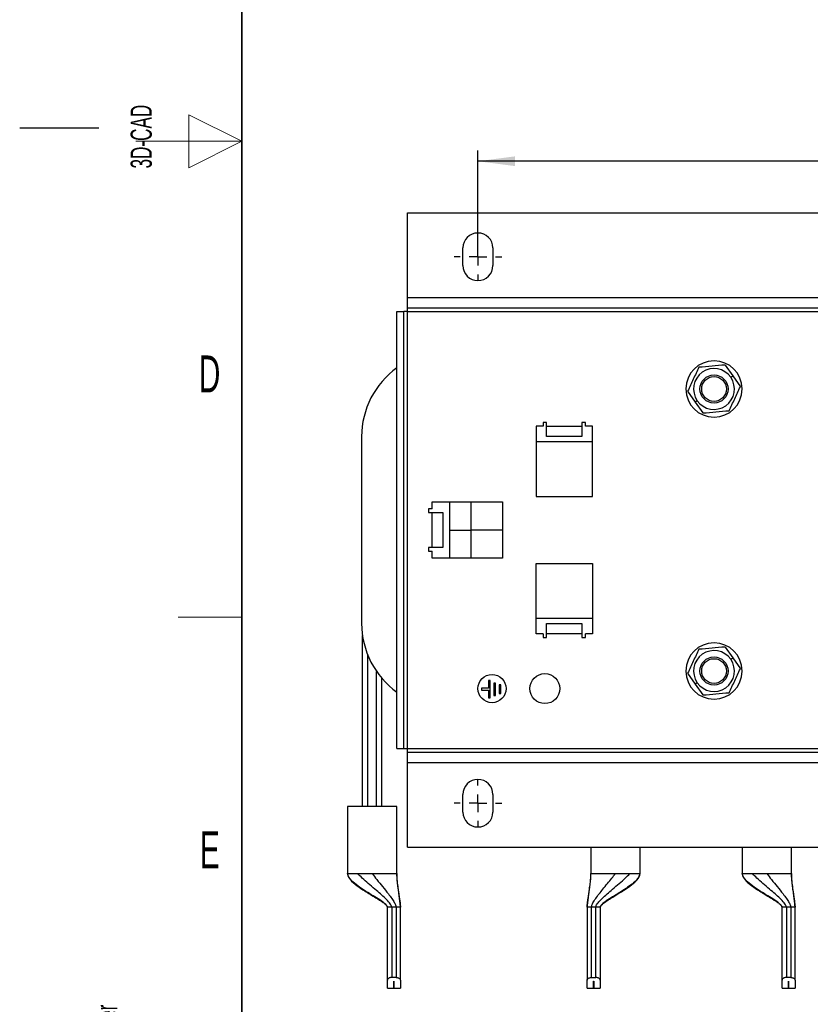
# Model space of a CAD drawing. Header units: millimetres. Extents: x 5 to 418, y 2 to 292.
# Tile 2 of 16: x 5 to 80, y 66 to 159. Entities that reach past the tile are written whole.
import ezdxf

# ---------------------------------------------------------------- set-up
doc = ezdxf.new("R2010")
doc.units = ezdxf.units.MM
doc.layers.add('SLD-0', color=7, linetype='Continuous')
doc.styles.add('SLDTEXTSTYLE0', font='TXT', dxfattribs={"width": 0.605})
doc.dimstyles.new('SLDDIMSTYLE0', dxfattribs={"dimtxt": 3.5, "dimasz": 3.5, "dimexe": 0, "dimexo": 0.0625, "dimgap": 0.875, "dimtad": 1, "dimlfac": 3, "dimrnd": 1e-09, "dimzin": 12, "dimdsep": 46, "dimtxsty": 'SLDTEXTSTYLE0', "dimsah": 1, "dimcen": 0.09, "dimadec": 0, "dimazin": 3, "dimtfac": 1, "dimtofl": 0, "dimtmove": 0, "dimatfit": 3, "dimfxl": 1, "dimfrac": 2, "dimtolj": 1, "dimtzin": 12, "dimarcsym": 0})

# ---------------------------------------------------------------- blocks, each defined once
blk = doc.blocks.new('_D_6')
at = {"layer": 'SLD-0', "color": 7}
for p, q in [((48.348, 137.161), (48.348, 146.366)), ((129.682, 137.161), (129.682, 146.366)), ((129.682, 145.366), (48.348, 145.366))]:
    blk.add_line(p, q, dxfattribs=at)
for points in [[(48.348, 145.366), (51.848, 144.906), (51.848, 145.826)], [(129.682, 145.366), (126.182, 145.826), (126.182, 144.906)]]:
    blk.add_solid(points, dxfattribs=at)
at = {"layer": 'SLD-0', "color": 7, "insert": (85.005, 149.878), "char_height": 3.5, "attachment_point": 1, "style": 'SLDTEXTSTYLE0'}
blk.add_mtext('244', dxfattribs=at)
blk = doc.blocks.new('SW_CENTERMARKSYMBOL_2')
at = {"layer": 'SLD-0', "color": 0}
for p, q in [((0, 1.667), (0, 2.25)), ((-1.667, 0), (-2.25, 0)), ((0, 0), (-0.833, 0)), ((0, 0), (0, 0.833)), ((0, 0), (0, -0.833)), ((0, 0), (0.833, 0)), ((1.667, 0), (2.25, 0)), ((0, -1.667), (0, -2.25))]:
    blk.add_line(p, q, dxfattribs=at)
blk = doc.blocks.new('SW_CENTERMARKSYMBOL_4')
at = {"layer": 'SLD-0', "color": 0}
for p, q in [((0, 1.667), (0, 2.25)), ((-1.667, 0), (-2.25, 0)), ((0, 0), (-0.833, 0)), ((0, 0), (0, 0.833)), ((0, 0), (0, -0.833)), ((0, 0), (0.833, 0)), ((1.667, 0), (2.25, 0)), ((0, -1.667), (0, -2.25))]:
    blk.add_line(p, q, dxfattribs=at)

msp = doc.modelspace()

# ---------------------------------------------------------------- linework, layer by layer
at = {"color": 7, "linetype": 'Continuous', "lineweight": 25}
for p, q in [((41.6816, 132.4947), (41.6816, 140.4947)), ((41.6816, 140.4947), (136.3483, 140.4947)), ((46.9316, 135.4947), (46.9316, 137.1613)), ((49.765, 137.1613), (49.765, 135.4947)), ((41.6816, 132.4947), (136.3483, 132.4947)), ((41.6816, 131.4947), (41.6816, 132.4947)), ((41.6816, 131.4947), (136.3483, 131.4947)), ((41.6816, 131.1613), (41.6816, 131.4947)), ((40.6816, 89.828), (40.6816, 131.1613)), ((40.6816, 131.1613), (41.3483, 131.1613)), ((41.3483, 89.828), (41.3483, 131.1613)), ((41.6816, 131.1613), (41.3483, 131.1613)), ((41.6816, 89.828), (41.6816, 131.1613)), ((41.6816, 131.1613), (136.3483, 131.1613)), ((71.7406, 126.0947), (72.4573, 125.0695)), ((72.2661, 124.9358), (72.4573, 125.0695)), ((72.4573, 125.0695), (73.1741, 124.0443)), ((68.1892, 123.6117), (68.9059, 122.5865)), ((69.0972, 122.7202), (68.9059, 122.5865)), ((68.9059, 122.5865), (69.6227, 121.5613)), ((54.515, 120.328), (53.8483, 120.328)), ((53.8483, 120.328), (53.8483, 113.6613)), ((54.8483, 120.6613), (54.515, 120.6613)), ((54.515, 120.6613), (54.515, 120.328)), ((54.8483, 120.328), (54.8483, 120.6613)), ((54.8483, 120.328), (58.1816, 120.328)), ((54.8483, 119.328), (54.8483, 120.328)), ((58.515, 120.6613), (58.1816, 120.6613)), ((58.1816, 120.6613), (58.1816, 120.328)), ((58.1816, 120.328), (58.1816, 119.328)), ((58.515, 120.328), (58.515, 120.6613)), ((59.1816, 120.328), (58.515, 120.328)), ((59.1816, 113.6613), (59.1816, 120.328)), ((37.3483, 119.328), (37.3483, 101.6613)), ((58.1816, 119.328), (54.8483, 119.328)), ((59.1816, 118.828), (53.8483, 118.828)), ((53.8483, 113.6613), (59.1816, 113.6613)), ((44.015, 113.1613), (50.6816, 113.1613)), ((44.015, 112.4947), (44.015, 113.1613)), ((45.6816, 107.828), (45.6816, 113.1613)), ((47.6816, 113.1613), (47.6816, 107.828)), ((50.6816, 113.1613), (50.6816, 107.828)), ((44.015, 112.4947), (43.6816, 112.4947)), ((43.6816, 112.4947), (43.6816, 112.1613)), ((43.6816, 112.1613), (44.015, 112.1613)), ((44.015, 108.828), (44.015, 112.1613)), ((44.015, 112.1613), (45.015, 112.1613)), ((45.015, 112.1613), (45.015, 108.828)), ((45.6816, 110.4947), (47.6816, 110.4947)), ((50.6816, 110.4947), (47.6816, 110.4947)), ((44.015, 108.828), (43.6816, 108.828)), ((43.6816, 108.828), (43.6816, 108.4947)), ((43.6816, 108.4947), (44.015, 108.4947)), ((45.015, 108.828), (44.015, 108.828)), ((44.015, 107.828), (44.015, 108.4947)), ((50.6816, 107.828), (44.015, 107.828)), ((53.8483, 107.328), (59.1816, 107.328)), ((53.8483, 100.6613), (53.8483, 107.328)), ((59.1816, 107.328), (59.1816, 100.6613)), ((53.8483, 102.1613), (59.1816, 102.1613)), ((54.8483, 100.6613), (54.8483, 101.6613)), ((54.8483, 101.6613), (58.1816, 101.6613)), ((58.1816, 101.6613), (58.1816, 100.6613)), ((54.515, 100.6613), (53.8483, 100.6613)), ((54.515, 100.6613), (54.515, 100.328)), ((54.8483, 100.328), (54.8483, 100.6613)), ((58.1816, 100.6613), (54.8483, 100.6613)), ((58.1816, 100.6613), (58.1816, 100.328)), ((59.1816, 100.6613), (58.515, 100.6613)), ((58.515, 100.328), (58.515, 100.6613)), ((37.4316, 84.3387), (37.4316, 100.5097)), ((54.515, 100.328), (54.8483, 100.328)), ((58.1816, 100.328), (58.515, 100.328)), ((71.7406, 99.428), (72.4573, 98.4028)), ((37.9316, 84.3387), (37.9316, 98.6625)), ((72.2661, 98.2691), (72.4573, 98.4028)), ((72.4573, 98.4028), (73.1741, 97.3776)), ((38.765, 84.3387), (38.765, 97.116)), ((68.1892, 96.945), (68.9059, 95.9198)), ((39.265, 84.3387), (39.265, 96.4659)), ((49.5156, 96.2768), (49.3489, 96.2768)), ((49.3489, 96.2768), (49.3489, 95.5268)), ((49.5156, 94.6102), (49.5156, 96.2768)), ((50.0156, 96.0268), (49.8489, 96.0268)), ((49.8489, 96.0268), (49.8489, 94.8602)), ((50.0156, 94.8602), (50.0156, 96.0268)), ((69.0972, 96.0535), (68.9059, 95.9198)), ((68.9059, 95.9198), (69.6227, 94.8946)), ((49.3489, 95.5268), (48.6822, 95.5268)), ((48.6822, 95.5268), (48.6822, 95.3602)), ((48.6822, 95.3602), (49.3489, 95.3602)), ((49.3489, 95.3602), (49.3489, 94.6102)), ((50.5156, 95.8602), (50.3489, 95.8602)), ((50.3489, 95.8602), (50.3489, 95.0268)), ((50.3489, 95.0268), (50.5156, 95.0268)), ((50.5156, 95.0268), (50.5156, 95.8602)), ((49.3489, 94.6102), (49.5156, 94.6102)), ((49.8489, 94.8602), (50.0156, 94.8602)), ((40.6816, 89.828), (41.3483, 89.828)), ((41.3483, 89.828), (41.6816, 89.828)), ((41.6816, 89.4947), (41.6816, 89.828)), ((41.6816, 89.828), (136.3483, 89.828)), ((41.6816, 89.4947), (136.3483, 89.4947)), ((41.6816, 88.4947), (41.6816, 89.4947)), ((41.6816, 88.4947), (136.3483, 88.4947)), ((41.6816, 80.4947), (41.6816, 88.4947)), ((46.9316, 83.828), (46.9316, 85.4947)), ((49.765, 85.4947), (49.765, 83.828)), ((36.015, 84.3387), (36.015, 78.0054)), ((38.3483, 84.3387), (36.015, 84.3387)), ((40.6816, 84.3387), (38.3483, 84.3387)), ((40.6816, 78.0054), (40.6816, 84.3387)), ((41.6816, 80.4947), (136.3483, 80.4947)), ((59.015, 80.4947), (59.015, 78.0054)), ((63.6816, 78.0054), (63.6816, 80.4947)), ((73.3483, 80.4947), (73.3483, 78.0054)), ((78.015, 78.0054), (78.015, 80.4947)), ((36.015, 78.0054), (36.0196, 78.0054)), ((36.9768, 78.0054), (37.0885, 78.0054)), ((40.677, 78.0054), (40.6816, 78.0054)), ((59.015, 78.0054), (59.0196, 78.0054)), ((62.6081, 78.0054), (62.7198, 78.0054)), ((63.677, 78.0054), (63.6816, 78.0054)), ((73.3483, 78.0054), (73.3529, 78.0054)), ((74.3101, 78.0054), (74.4219, 78.0054)), ((78.0104, 78.0054), (78.015, 78.0054)), ((39.7816, 67.9317), (39.7816, 74.8387)), ((40.1928, 74.8387), (40.047, 74.8387)), ((40.6039, 74.8387), (40.1928, 74.8387)), ((40.1928, 74.8387), (40.1928, 68.1832)), ((40.6039, 74.8387), (40.6039, 68.1832)), ((41.015, 67.9317), (41.015, 74.8387)), ((58.6816, 74.8387), (58.6816, 67.9317)), ((59.5039, 74.8387), (59.0928, 74.8387)), ((59.0928, 68.1832), (59.0928, 74.8387)), ((59.6496, 74.8387), (59.5039, 74.8387)), ((59.5039, 68.1832), (59.5039, 74.8387)), ((59.915, 74.8387), (59.915, 67.9317)), ((77.115, 67.9317), (77.115, 74.8387)), ((77.5261, 74.8387), (77.3804, 74.8387)), ((77.9372, 74.8387), (77.5261, 74.8387)), ((77.5261, 74.8387), (77.5261, 68.1832)), ((77.9372, 74.8387), (77.9372, 68.1832)), ((78.3483, 67.9317), (78.3483, 74.8387)), ((40.6039, 68.1832), (40.1928, 68.1832)), ((59.0928, 68.1832), (59.5039, 68.1832)), ((77.9372, 68.1832), (77.5261, 68.1832)), ((39.7816, 67.172), (39.7816, 67.9317)), ((39.7816, 67.172), (40.3966, 67.172)), ((40.3966, 67.8223), (40.4, 67.8223)), ((40.3966, 67.172), (40.3966, 67.8223)), ((40.4, 67.8223), (40.4, 67.172)), ((40.4, 67.172), (41.015, 67.172)), ((41.015, 67.9317), (41.015, 67.172)), ((58.6816, 67.172), (58.6816, 67.9317)), ((58.6816, 67.172), (59.2966, 67.172)), ((59.2966, 67.8223), (59.3, 67.8223)), ((59.2966, 67.172), (59.2966, 67.8223)), ((59.3, 67.8223), (59.3, 67.172)), ((59.3, 67.172), (59.915, 67.172)), ((59.915, 67.9317), (59.915, 67.172)), ((77.115, 67.172), (77.115, 67.9317)), ((77.115, 67.172), (77.73, 67.172)), ((77.73, 67.8223), (77.7333, 67.8223)), ((77.73, 67.172), (77.73, 67.8223)), ((77.7333, 67.8223), (77.7333, 67.172)), ((77.7333, 67.172), (78.3483, 67.172)), ((78.3483, 67.9317), (78.3483, 67.172))]:
    msp.add_line(p, q, dxfattribs=at)
for centre, radius in [((70.6816, 123.828), 1.3333), ((70.6816, 123.828), 1.1667), ((70.6816, 97.1613), 1.3333), ((70.6816, 97.1613), 1.1667), ((54.6816, 95.4947), 1.4167), ((49.6816, 95.4947), 1.3333)]:
    msp.add_circle(centre, radius, dxfattribs=at)
for centre, radius, start, end in [((48.3483, 137.1613), 1.4167, 0, 180), ((48.3483, 135.4947), 1.4167, 180, 0), ((45.3483, 119.328), 8, 125.685335, 180), ((70.6816, 123.828), 2.6667, 0, 180), ((70.6816, 123.828), 1.9333, 34.959814, 214.959814), ((70.6816, 123.828), 1.9333, 214.959814, 34.959814), ((70.6816, 123.828), 2.6667, 180, 0), ((45.3483, 101.6613), 8, 180, 234.314665), ((70.6816, 97.1613), 2.6667, 0, 180), ((70.6816, 97.1613), 1.9333, 34.959814, 214.959814), ((70.6816, 97.1613), 1.9333, 214.959814, 34.959814), ((70.6816, 97.1613), 2.6667, 180, 0), ((48.3483, 85.4947), 1.4167, 0, 180), ((48.3483, 83.828), 1.4167, 180, 0)]:
    msp.add_arc(centre, radius, start, end, dxfattribs=at)
for points, knots in [([(69.2481, 125.8784), (69.0716, 125.5006), (68.7186, 124.7451), (68.3657, 123.9895), (68.1892, 123.6117)], [0, 0, 0, 0, 0.4999949, 1, 1, 1, 1]), ([(71.7406, 126.0947), (71.3252, 126.0587), (70.4943, 125.9866), (69.6635, 125.9145), (69.2481, 125.8784)], [0, 0, 0, 0, 0.4999949, 1, 1, 1, 1]), ([(72.1152, 121.7776), (72.2917, 122.1554), (72.6447, 122.911), (72.9976, 123.6665), (73.1741, 124.0443)], [0, 0, 0, 0, 0.4999949, 1, 1, 1, 1]), ([(69.6227, 121.5613), (70.0381, 121.5974), (70.869, 121.6695), (71.6998, 121.7416), (72.1152, 121.7776)], [0, 0, 0, 0, 0.4999949, 1, 1, 1, 1]), ([(69.2481, 99.2117), (69.0716, 98.834), (68.7186, 98.0784), (68.3657, 97.3228), (68.1892, 96.945)], [0, 0, 0, 0, 0.4999949, 1, 1, 1, 1]), ([(71.7406, 99.428), (71.3252, 99.392), (70.4943, 99.3199), (69.6635, 99.2478), (69.2481, 99.2117)], [0, 0, 0, 0, 0.4999949, 1, 1, 1, 1]), ([(72.1152, 95.1109), (72.2917, 95.4887), (72.6447, 96.2443), (72.9976, 96.9999), (73.1741, 97.3776)], [0, 0, 0, 0, 0.4999949, 1, 1, 1, 1]), ([(69.6227, 94.8946), (70.0381, 94.9307), (70.869, 95.0028), (71.6998, 95.0749), (72.1152, 95.1109)], [0, 0, 0, 0, 0.4999949, 1, 1, 1, 1]), ([(36.015, 78.0054), (36.0189, 77.9582), (36.0269, 77.8627), (36.1005, 77.6775), (36.3583, 77.3013), (36.9098, 76.8521), (37.5698, 76.4106), (38.1717, 76.0413), (38.7522, 75.692), (39.2644, 75.3737), (39.6136, 75.107), (39.7361, 74.965), (39.7754, 74.8909), (39.7796, 74.8553), (39.7816, 74.8387)], [0, 0, 0, 0, 0.0280193, 0.0567601, 0.1173226, 0.2975417, 0.4744067, 0.5911196, 0.7179211, 0.8780465, 0.9501475, 0.9782938, 0.9898608, 1, 1, 1, 1]), ([(39.7816, 74.8387), (39.7784, 74.8598), (39.7711, 74.9078), (39.7149, 74.9949), (39.5372, 75.184), (39.1516, 75.4546), (38.5772, 75.8188), (37.8842, 76.2425), (37.1634, 76.7067), (36.5671, 77.1699), (36.1403, 77.5934), (36.0571, 77.8773), (36.0196, 78.0054)], [0, 0, 0, 0, 0.0110052, 0.0249971, 0.0543391, 0.1532858, 0.2875028, 0.4426639, 0.6232678, 0.7922491, 0.9062601, 1, 1, 1, 1]), ([(40.1928, 74.8387), (40.1885, 74.8693), (40.1786, 74.9395), (40.1068, 75.0737), (39.923, 75.3251), (39.5829, 75.6695), (39.1167, 76.096), (38.5712, 76.5655), (37.991, 77.0602), (37.4304, 77.5403), (37.1172, 77.8615), (36.9768, 78.0054)], [0, 0, 0, 0, 0.0193053, 0.04419964, 0.09540324, 0.21966654, 0.357185, 0.5087804, 0.69247831, 0.86221685, 1, 1, 1, 1]), ([(38.3483, 78.0054), (38.4933, 77.8149), (38.8173, 77.3892), (39.3396, 76.765), (39.8132, 76.1785), (40.1831, 75.6835), (40.4007, 75.3579), (40.5243, 75.1211), (40.5875, 74.9747), (40.5989, 74.8798), (40.6039, 74.8387)], [0, 0, 0, 0, 0.1779417, 0.3977006, 0.6257529, 0.7637217, 0.8800698, 0.9293707, 0.969378, 1, 1, 1, 1]), ([(40.677, 78.0054), (40.6784, 77.818), (40.6814, 77.3997), (40.7619, 76.7774), (40.8461, 76.1883), (40.9218, 75.6897), (40.9728, 75.3317), (41.0022, 75.0771), (41.0134, 74.9224), (41.0145, 74.8647), (41.015, 74.8387)], [0, 0, 0, 0, 0.1802947, 0.4025657, 0.63144071, 0.76883956, 0.88375033, 0.95930718, 0.98163915, 1, 1, 1, 1]), ([(41.0119, 74.9328), (41.011, 74.9549), (41.0096, 74.9915), (41.0013, 75.095), (40.9877, 75.238), (40.9537, 75.5327), (40.893, 75.9852), (40.82, 76.5151), (40.752, 77.056), (40.6971, 77.5486), (40.6864, 77.8655), (40.6816, 78.0054)], [0, 0, 0, 0, 0.0679429, 0.1121837, 0.1539711, 0.2393969, 0.3894862, 0.5579075, 0.7173346, 0.875261, 1, 1, 1, 1]), ([(59.015, 78.0054), (59.0098, 77.8574), (58.9985, 77.5393), (58.9444, 77.0547), (58.8888, 76.612), (58.8459, 76.2917), (58.8025, 75.968), (58.7589, 75.6363), (58.7215, 75.3318), (58.6979, 75.1162), (58.686, 74.9668), (58.6827, 74.8971), (58.6818, 74.8635), (58.6817, 74.8463), (58.6816, 74.8387)], [0, 0, 0, 0, 0.0904304, 0.19445708, 0.30019733, 0.35688763, 0.4204905, 0.57494202, 0.75394245, 0.91414011, 0.96917278, 0.98767314, 0.99455743, 1, 1, 1, 1]), ([(58.6816, 74.8387), (58.6826, 74.8757), (58.6848, 74.9607), (58.6968, 75.0913), (58.7238, 75.3336), (58.7951, 75.8308), (58.8885, 76.43), (58.9701, 77.0621), (59.0218, 77.5439), (59.0203, 77.8622), (59.0196, 78.0054)], [0, 0, 0, 0, 0.0261814, 0.0601085, 0.1019228, 0.2278502, 0.5145569, 0.6955476, 0.8630251, 1, 1, 1, 1]), ([(59.0928, 74.8387), (59.0968, 74.8756), (59.1059, 74.9597), (59.1583, 75.0899), (59.2773, 75.3297), (59.6041, 75.8214), (60.0754, 76.4179), (60.5938, 77.0509), (60.9954, 77.5359), (61.2388, 77.8596), (61.3483, 78.0054)], [0, 0, 0, 0, 0.0274101, 0.0624968, 0.1053221, 0.2329253, 0.5198991, 0.6994328, 0.8646801, 1, 1, 1, 1]), ([(59.5039, 74.8387), (59.5082, 74.8693), (59.518, 74.9395), (59.5898, 75.0737), (59.7736, 75.3251), (60.1137, 75.6695), (60.5799, 76.096), (61.1254, 76.5655), (61.7056, 77.0602), (62.2662, 77.5403), (62.5795, 77.8615), (62.7198, 78.0054)], [0, 0, 0, 0, 0.0193053, 0.0441996, 0.0954032, 0.2196665, 0.357185, 0.5087804, 0.6924783, 0.8622168, 1, 1, 1, 1]), ([(63.677, 78.0054), (63.6175, 77.84), (63.4828, 77.4656), (62.7771, 76.8801), (61.9609, 76.3313), (61.1193, 75.8188), (60.5441, 75.4547), (60.1521, 75.1771), (59.969, 74.9831), (59.9211, 74.8908), (59.9169, 74.855), (59.915, 74.8387)], [0, 0, 0, 0, 0.1224852, 0.277275, 0.55708, 0.7123369, 0.8466368, 0.9456445, 0.9813736, 0.9915337, 1, 1, 1, 1]), ([(60.0222, 75.0279), (60.1569, 75.1439), (60.4341, 75.3824), (61.0083, 75.7274), (61.5894, 76.0798), (62.1994, 76.4582), (62.7667, 76.8423), (63.261, 77.2368), (63.5538, 77.6008), (63.6635, 77.8292), (63.6757, 77.9476), (63.6816, 78.0054)], [0, 0, 0, 0, 0.1107916, 0.22795952, 0.41717061, 0.53496199, 0.67491354, 0.84437756, 0.92632417, 0.96407794, 1, 1, 1, 1]), ([(73.3483, 78.0054), (73.3522, 77.9582), (73.3602, 77.8627), (73.4338, 77.6775), (73.6916, 77.3013), (74.2431, 76.8521), (74.9032, 76.4106), (75.5051, 76.0413), (76.0855, 75.692), (76.5978, 75.3737), (76.947, 75.107), (77.0694, 74.965), (77.1087, 74.8909), (77.113, 74.8553), (77.115, 74.8387)], [0, 0, 0, 0, 0.0280193, 0.0567601, 0.1173226, 0.2975417, 0.4744067, 0.5911196, 0.7179211, 0.8780465, 0.9501475, 0.9782938, 0.9898608, 1, 1, 1, 1]), ([(77.115, 74.8387), (77.1118, 74.8598), (77.1044, 74.9078), (77.0483, 74.9949), (76.8705, 75.184), (76.4849, 75.4546), (75.9105, 75.8188), (75.2175, 76.2425), (74.4967, 76.7067), (73.9004, 77.1699), (73.4736, 77.5934), (73.3904, 77.8773), (73.3529, 78.0054)], [0, 0, 0, 0, 0.0110052, 0.0249971, 0.0543391, 0.1532858, 0.2875028, 0.4426639, 0.6232678, 0.7922491, 0.9062601, 1, 1, 1, 1]), ([(77.5261, 74.8387), (77.5218, 74.8693), (77.5119, 74.9395), (77.4401, 75.0737), (77.2564, 75.3251), (76.9162, 75.6695), (76.4501, 76.096), (75.9046, 76.5655), (75.3243, 77.0602), (74.7638, 77.5403), (74.4505, 77.8615), (74.3101, 78.0054)], [0, 0, 0, 0, 0.0193053, 0.04419964, 0.09540324, 0.21966654, 0.357185, 0.5087804, 0.69247831, 0.86221685, 1, 1, 1, 1]), ([(75.6816, 78.0054), (75.8266, 77.8149), (76.1506, 77.3892), (76.673, 76.765), (77.1465, 76.1785), (77.5165, 75.6835), (77.734, 75.3579), (77.8577, 75.1211), (77.9208, 74.9747), (77.9322, 74.8798), (77.9372, 74.8387)], [0, 0, 0, 0, 0.1779417, 0.3977006, 0.6257529, 0.7637217, 0.8800698, 0.9293707, 0.969378, 1, 1, 1, 1]), ([(78.0104, 78.0054), (78.0117, 77.818), (78.0148, 77.3997), (78.0953, 76.7774), (78.1794, 76.1883), (78.2551, 75.6897), (78.3061, 75.3317), (78.3355, 75.0771), (78.3468, 74.9224), (78.3478, 74.8647), (78.3483, 74.8387)], [0, 0, 0, 0, 0.1802947, 0.4025657, 0.6314407, 0.7688396, 0.8837503, 0.9593072, 0.9816391, 1, 1, 1, 1]), ([(78.3452, 74.9328), (78.3443, 74.9549), (78.3429, 74.9915), (78.3346, 75.095), (78.321, 75.238), (78.2871, 75.5327), (78.2264, 75.9852), (78.1534, 76.5151), (78.0853, 77.056), (78.0304, 77.5486), (78.0197, 77.8655), (78.015, 78.0054)], [0, 0, 0, 0, 0.0679429, 0.1121837, 0.1539711, 0.2393969, 0.3894862, 0.5579075, 0.7173346, 0.875261, 1, 1, 1, 1]), ([(40.1928, 68.1832), (40.152, 68.1807), (40.0705, 68.1759), (39.9606, 68.1399), (39.8685, 68.0868), (39.7972, 68.0144), (39.7871, 67.9606), (39.7816, 67.9317)], [0, 0, 0, 0, 0.1743808, 0.3482719, 0.5342906, 0.7503419, 1, 1, 1, 1]), ([(40.6039, 68.1832), (40.6446, 68.1807), (40.7261, 68.1759), (40.836, 68.1399), (40.9282, 68.0868), (40.9995, 68.0144), (41.0096, 67.9606), (41.015, 67.9317)], [0, 0, 0, 0, 0.1743808, 0.3482719, 0.5342906, 0.7503419, 1, 1, 1, 1]), ([(58.6816, 67.9317), (58.6895, 67.9666), (58.7041, 68.0317), (58.8035, 68.1128), (58.9248, 68.1644), (59.0255, 68.1821), (59.082, 68.183), (59.0928, 68.1832)], [0, 0, 0, 0, 0.3004322, 0.5605605, 0.7567362, 0.9539009, 1, 1, 1, 1]), ([(59.915, 67.9317), (59.9072, 67.9666), (59.8926, 68.0317), (59.7931, 68.1128), (59.6718, 68.1644), (59.5711, 68.1821), (59.5146, 68.183), (59.5039, 68.1832)], [0, 0, 0, 0, 0.3004322, 0.5605605, 0.7567362, 0.9539009, 1, 1, 1, 1]), ([(77.5261, 68.1832), (77.4853, 68.1807), (77.4039, 68.1759), (77.294, 68.1399), (77.2018, 68.0868), (77.1305, 68.0144), (77.1204, 67.9606), (77.115, 67.9317)], [0, 0, 0, 0, 0.1743808, 0.3482719, 0.5342906, 0.7503419, 1, 1, 1, 1]), ([(77.9372, 68.1832), (77.978, 68.1807), (78.0594, 68.1759), (78.1693, 68.1399), (78.2615, 68.0868), (78.3328, 68.0144), (78.3429, 67.9606), (78.3483, 67.9317)], [0, 0, 0, 0, 0.1743808, 0.3482719, 0.5342906, 0.7503419, 1, 1, 1, 1])]:
    msp.add_open_spline(points, degree=3, knots=knots, dxfattribs=at)
for points in [[(36.0196, 78.0054), (36.0411, 78.0054), (36.0842, 78.0054), (36.2892, 78.0054), (36.5806, 78.0054), (36.8447, 78.0054), (36.9768, 78.0054)], [(37.0885, 78.0054), (37.2852, 78.0054), (37.6787, 78.0054), (38.1251, 78.0054), (38.3483, 78.0054)], [(38.3483, 78.0054), (38.6418, 78.0054), (39.2289, 78.0054), (39.9799, 78.0054), (40.5251, 78.0054), (40.6264, 78.0054), (40.677, 78.0054)], [(59.0196, 78.0054), (59.0702, 78.0054), (59.1715, 78.0054), (59.7167, 78.0054), (60.4678, 78.0054), (61.0548, 78.0054), (61.3483, 78.0054)], [(61.3483, 78.0054), (61.5715, 78.0054), (62.018, 78.0054), (62.4114, 78.0054), (62.6081, 78.0054)], [(62.7198, 78.0054), (62.8519, 78.0054), (63.116, 78.0054), (63.4074, 78.0054), (63.6124, 78.0054), (63.6555, 78.0054), (63.677, 78.0054)], [(73.3529, 78.0054), (73.3745, 78.0054), (73.4176, 78.0054), (73.6225, 78.0054), (73.9139, 78.0054), (74.1781, 78.0054), (74.3101, 78.0054)], [(74.4219, 78.0054), (74.6186, 78.0054), (75.012, 78.0054), (75.4584, 78.0054), (75.6816, 78.0054)], [(75.6816, 78.0054), (75.9752, 78.0054), (76.5622, 78.0054), (77.3132, 78.0054), (77.8585, 78.0054), (77.9597, 78.0054), (78.0104, 78.0054)], [(40.047, 74.8387), (40.0096, 74.8387), (39.9347, 74.8387), (39.8499, 74.8387), (39.7925, 74.8387), (39.7853, 74.8387), (39.7816, 74.8387)], [(41.015, 74.8387), (41.0088, 74.8387), (40.9964, 74.8387), (40.9014, 74.8387), (40.7655, 74.8387), (40.6577, 74.8387), (40.6039, 74.8387)], [(59.0928, 74.8387), (59.0389, 74.8387), (58.9311, 74.8387), (58.7953, 74.8387), (58.7002, 74.8387), (58.6878, 74.8387), (58.6816, 74.8387)], [(59.915, 74.8387), (59.9114, 74.8387), (59.9041, 74.8387), (59.8468, 74.8387), (59.762, 74.8387), (59.687, 74.8387), (59.6496, 74.8387)], [(77.3804, 74.8387), (77.3429, 74.8387), (77.268, 74.8387), (77.1832, 74.8387), (77.1259, 74.8387), (77.1186, 74.8387), (77.115, 74.8387)], [(78.3483, 74.8387), (78.3421, 74.8387), (78.3298, 74.8387), (78.2347, 74.8387), (78.0988, 74.8387), (77.9911, 74.8387), (77.9372, 74.8387)]]:
    msp.add_open_spline(points, degree=3, dxfattribs=at)
at = {"layer": 'SLD-0', "lineweight": 35}
msp.add_line((26, 282.5), (26, 12), dxfattribs=at)
at = {"layer": 'SLD-0', "lineweight": 18}
for p, q in [((26, 147.25), (21, 149.75)), ((21, 149.75), (21, 144.75)), ((16, 147.25), (26, 147.25)), ((21, 144.75), (26, 147.25)), ((20, 102.25), (26, 102.25))]:
    msp.add_line(p, q, dxfattribs=at)
at = {"layer": 'SLD-0'}
msp.add_line((12.5, 148.5), (5, 148.5), dxfattribs=at)

# ---------------------------------------------------------------- block references
at = {"layer": 'SLD-0', "color": 7}
for name, p in [('SW_CENTERMARKSYMBOL_4', (48.3483, 136.328)), ('SW_CENTERMARKSYMBOL_2', (48.3483, 84.6613))]:
    msp.add_blockref(name, p, dxfattribs=at)

# ---------------------------------------------------------------- texts
at = {"layer": 'SLD-0', "char_height": 2, "attachment_point": 1, "rotation": 90, "style": 'SLDTEXTSTYLE0'}
for s, insert in [('3D-CAD', (15.4939, 144.6806)), ('noch Dritten zugänglich gemacht werden, und sie darf durch den Empfänger oder', (12.2299, 7.2381)), ('Ohne unsere vorherige Zustimmung darf diese Zeichnung weder vervielfältigt,', (9.2299, 7.2381)), ('Dritte auch nicht in anderer Weise missbräuchlich verwendet werden.', (15.2299, 7.2381))]:
    msp.add_mtext(s, dxfattribs=dict(at, insert=insert))
at = {"layer": 'SLD-0', "char_height": 3.5, "attachment_point": 2, "style": 'SLDTEXTSTYLE0'}
for s, insert in [('D', (22.9597, 127.0011)), ('E', (22.9816, 82.0011))]:
    msp.add_mtext(s, dxfattribs=dict(at, insert=insert))

# ---------------------------------------------------------------- dimensions: what is measured, and where the dimension line sits
at = {"layer": 'SLD-0', "color": 7}
dim = msp.add_linear_dim(base=(48.3483, 145.3659), p1=(129.6816, 137.1613), p2=(48.3483, 137.1613), dimstyle='SLDDIMSTYLE0', dxfattribs=at)
dim.commit()
dim.dimension.update_dxf_attribs({"geometry": '_D_6', "text_midpoint": (89.015, 145.3659), "dimtype": 160})

doc.saveas('drawing.dxf')
